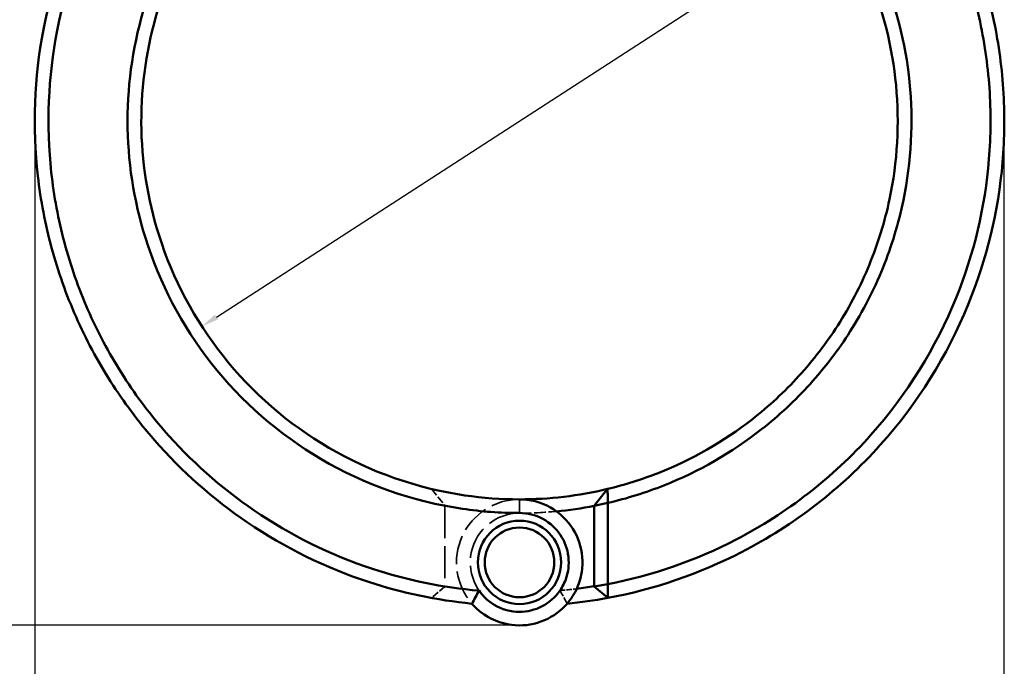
# Model space of a CAD drawing. Header units: millimetres. Extents: x 0 to 926, y 0 to 964.
# Tile 4 of 17: x 322 to 465, y 245 to 339. Entities that reach past the tile are written whole.
import ezdxf

# ---------------------------------------------------------------- set-up
doc = ezdxf.new("R2010")
doc.units = ezdxf.units.MM
doc.linetypes.add('DASHED', pattern=[0.2067, 0.1654, -0.0413])
for name, color, linetype, lineweight in [('Dimension (ANSI)', 7, 'Continuous', 25), ('Hidden (ANSI)', 7, 'DASHED', 35), ('Hidden Narrow (ANSI)', 7, 'DASHED', 25), ('Visible (ANSI)', 7, 'Continuous', 50), ('Visible Narrow (ANSI)', 7, 'Continuous', 35)]:
    doc.layers.add(name, color=color, linetype=linetype, lineweight=lineweight)
doc.styles.add('Note Text (ANSI)', font='tahoma.ttf')
doc.dimstyles.new('Default - mm (ANSI)', dxfattribs={"dimtxt": 3.048, "dimasz": 2.5, "dimexe": 3.175, "dimexo": 1.6002, "dimgap": 0.8, "dimtad": 0, "dimtoh": 1, "dimrnd": 1e-08, "dimzin": 4, "dimdsep": 46, "dimtxsty": 'Note Text (ANSI)', "dimcen": 0.09, "dimdle": 10, "dimclrd": 256, "dimclre": 256, "dimclrt": 256, "dimadec": 1, "dimazin": 1, "dimtfac": 1, "dimtofl": 0, "dimtmove": 0, "dimatfit": 3, "dimfxl": 1, "dimtolj": 1, "dimtzin": 4, "dimlwd": -1, "dimlwe": -1, "dimarcsym": 0})

# ---------------------------------------------------------------- blocks, each defined once
blk = doc.blocks.new('*D6')
at = {"layer": 'Defpoints', "color": 0, "transparency": 16777216}
for p in [(440.92, 353.74), (348.55, 294.01)]:
    blk.add_point(p, dxfattribs=at)
at = {"layer": 'Dimension (ANSI)', "transparency": 16777216}
for p, q in [((440.92, 353.74), (443.02, 355.1)), ((443.02, 355.1), (445.52, 355.1)), ((350.65, 295.36), (438.82, 352.38))]:
    blk.add_line(p, q, dxfattribs=at)
for points in [[(438.59, 352.73), (439.05, 352.03), (440.92, 353.74)], [(350.42, 295.71), (350.88, 295.01), (348.55, 294.01)]]:
    blk.add_solid(points, dxfattribs=at)
at = {"layer": 'Dimension (ANSI)', "transparency": 16777216, "insert": (446.32, 356.74), "char_height": 3.048, "attachment_point": 1, "style": 'Note Text (ANSI)'}
blk.add_mtext('\\A1;∅110.00', dxfattribs=at)
blk = doc.blocks.new('*D7')
at = {"layer": 'Defpoints', "color": 0, "transparency": 16777216}
for p in [(465.19, 326.49), (324.24, 323.87), (465.19, 186.99)]:
    blk.add_point(p, dxfattribs=at)
at = {"layer": 'Dimension (ANSI)', "transparency": 16777216}
for p, q in [((465.19, 324.89), (465.19, 183.81)), ((324.24, 322.27), (324.24, 183.81)), ((326.74, 186.99), (427.42, 186.99)), ((462.69, 186.99), (441.05, 186.99))]:
    blk.add_line(p, q, dxfattribs=at)
for points in [[(326.74, 187.4), (326.74, 186.57), (324.24, 186.99)], [(462.69, 187.4), (462.69, 186.57), (465.19, 186.99)]]:
    blk.add_solid(points, dxfattribs=at)
at = {"layer": 'Dimension (ANSI)', "transparency": 16777216, "insert": (428.22, 188.57), "char_height": 3.048, "attachment_point": 1, "style": 'Note Text (ANSI)'}
blk.add_mtext('\\A1;140.95', dxfattribs=at)
blk = doc.blocks.new('*D8')
at = {"layer": 'Defpoints', "color": 0, "transparency": 16777216}
for p in [(250.04, 523.55), (379.44, 523.55), (395.34, 250.57)]:
    blk.add_point(p, dxfattribs=at)
at = {"layer": 'Dimension (ANSI)', "transparency": 16777216}
for p, q in [((377.84, 523.55), (246.86, 523.55)), ((250.04, 521.05), (250.04, 432.54)), ((250.04, 253.07), (250.04, 418.6)), ((393.74, 250.57), (246.86, 250.57))]:
    blk.add_line(p, q, dxfattribs=at)
for points in [[(249.62, 521.05), (250.45, 521.05), (250.04, 523.55)], [(249.62, 253.07), (250.45, 253.07), (250.04, 250.57)]]:
    blk.add_solid(points, dxfattribs=at)
at = {"layer": 'Dimension (ANSI)', "transparency": 16777216, "insert": (248.44, 419.4), "char_height": 3.048, "attachment_point": 1, "rotation": 90, "style": 'Note Text (ANSI)'}
blk.add_mtext('\\A1;272.98', dxfattribs=at)

msp = doc.modelspace()

# ---------------------------------------------------------------- linework, layer by layer
at = {"layer": 'Hidden (ANSI)', "ltscale": 7.016547}
msp.add_line((381.933, 270.384), (383.886, 267.954), dxfattribs=at)
at = {"layer": 'Hidden (ANSI)', "ltscale": 28.247301}
msp.add_line((383.886, 267.915), (383.886, 256.238), dxfattribs=at)
at = {"layer": 'Hidden (ANSI)', "ltscale": 6.189257}
msp.add_line((383.886, 256.213), (381.915, 254.549), dxfattribs=at)
at = {"layer": 'Hidden (ANSI)', "ltscale": 26.406904}
msp.add_arc((394.736, 323.873), 57, 259.02674, 270, dxfattribs=at)
at = {"layer": 'Hidden (ANSI)', "ltscale": 25.314264}
msp.add_arc((394.736, 259.713), 9.16, 90, 220.91607, dxfattribs=at)
at = {"layer": 'Hidden (ANSI)', "ltscale": 28.438055}
for start, end in [(90, 325.19061), (214.80939, 90)]:
    msp.add_arc((394.736, 259.713), 7.16, start, end, dxfattribs=at)
at = {"layer": 'Hidden (ANSI)', "ltscale": 10.260382}
msp.add_arc((394.736, 323.873), 57, 270, 275.41489, dxfattribs=at)
at = {"layer": 'Hidden (ANSI)', "ltscale": 9.542219}
msp.add_arc((394.736, 323.873), 68.5, 260.8863, 265.07675, dxfattribs=at)
at = {"layer": 'Hidden (ANSI)', "ltscale": 4.674237}
msp.add_arc((394.736, 323.873), 68.5, 274.92325, 276.97596, dxfattribs=at)
at = {"layer": 'Hidden (ANSI)', "ltscale": 0.103044}
msp.add_rational_spline([(383.886, 267.915), (383.886, 267.934), (383.886, 267.954)], [1.16932396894, 1.16933031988, 1.1693365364], degree=2, dxfattribs=at)
at = {"layer": 'Hidden (ANSI)', "ltscale": 0.066368}
msp.add_rational_spline([(383.886, 256.213), (383.886, 256.225), (383.886, 256.238)], [1.39367991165, 1.3938952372, 1.39411055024], degree=2, dxfattribs=at)
at = {"layer": 'Hidden (ANSI)', "ltscale": 5.63256}
for points in [[(387.814, 253.714), (388.144, 254.351), (388.494, 254.997), (388.857, 255.626)], [(400.615, 255.626), (400.979, 254.997), (401.328, 254.351), (401.658, 253.714)]]:
    msp.add_open_spline(points, degree=3, dxfattribs=at)
at = {"layer": 'Hidden Narrow (ANSI)', "ltscale": 0.045601}
msp.add_line((394.736, 266.874), (394.736, 266.891), dxfattribs=at)
at = {"layer": 'Visible (ANSI)'}
for p, q in [((405.586, 267.954), (407.539, 270.384)), ((407.586, 268.359), (405.586, 267.954)), ((405.586, 267.954), (405.586, 256.213)), ((407.586, 256.571), (407.586, 268.359)), ((405.586, 256.213), (407.586, 256.571)), ((407.558, 254.549), (405.586, 256.213))]:
    msp.add_line(p, q, dxfattribs=at)
for radius in [6.06, 5.06]:
    msp.add_circle((394.736, 259.713), radius, dxfattribs=at)
for radius, start, end in [(55, 270, 283.46112), (57, 275.41489, 280.97326), (68.5, 276.97596, 279.1137), (70.5, 275.63458, 280.47851)]:
    msp.add_arc((394.736, 323.873), radius, start, end, dxfattribs=at)
for points, knots in [([(372.723, 390.848), (364.767, 388.233), (357.286, 384.187), (344.066, 373.631), (338.372, 367.074), (329.917, 352.755), (327.017, 345.079), (324.156, 330.15), (323.884, 322.957), (324.69, 315.89), (325.092, 312.357), (325.763, 308.855), (327.623, 301.994), (328.812, 298.635), (331.683, 292.137), (333.364, 288.997), (337.179, 283.008), (339.312, 280.158), (345.616, 272.943), (350.17, 268.914), (360.596, 261.842), (366.549, 258.92), (377.663, 255.279), (382.711, 254.217), (387.814, 253.714)], [0.3163412, 0.3163412, 0.3163412, 0.3163412, 0.6713834, 0.6713834, 1.034028, 1.034028, 1.377619, 1.377619, 1.6804056, 1.6804056, 1.6804056, 1.8317989, 1.8317989, 1.9831922, 1.9831922, 2.1345855, 2.1345855, 2.2859788, 2.2859788, 2.5433475, 2.5433475, 2.8238073, 2.8238073, 3.0428641, 3.0428641, 3.0428641, 3.0428641]), ([(388.863, 255.606), (383.589, 256.06), (378.367, 257.129), (367.256, 260.784), (361.456, 263.643), (351.309, 270.559), (346.881, 274.497), (340.759, 281.545), (338.69, 284.327), (334.994, 290.173), (333.368, 293.236), (330.596, 299.572), (329.45, 302.846), (327.665, 309.529), (327.026, 312.938), (326.647, 316.376), (325.891, 323.252), (326.183, 330.242), (329.018, 344.734), (331.861, 352.174), (340.11, 366.036), (345.648, 372.375), (358.479, 382.57), (365.729, 386.472), (373.432, 388.994), (375.679, 389.729), (377.965, 390.349), (380.277, 390.848)], [-3.0557292, -3.0557292, -3.0557292, -3.0557292, -2.8238073, -2.8238073, -2.5433475, -2.5433475, -2.2859788, -2.2859788, -2.1345855, -2.1345855, -1.9831922, -1.9831922, -1.8317989, -1.8317989, -1.6804056, -1.6804056, -1.6804056, -1.377619, -1.377619, -1.034028, -1.034028, -0.6713834, -0.6713834, -0.3163412, -0.3163412, -0.3163412, -0.2127394, -0.2127394, -0.2127394, -0.2127394]), ([(407.558, 254.549), (414.328, 255.801), (420.914, 258.052), (434.624, 265.119), (441.495, 270.423), (452.591, 282.786), (456.942, 289.726), (462.685, 303.782), (464.372, 310.772), (464.979, 317.86), (465.283, 321.404), (465.317, 324.972), (464.848, 332.075), (464.344, 335.609), (462.807, 342.563), (461.774, 345.983), (459.203, 352.629), (457.665, 355.856), (452.876, 364.205), (449.178, 369.073), (440.321, 378.049), (435.07, 382.065), (425.356, 387.543), (421.124, 389.41), (416.75, 390.848)], [0.1836005, 0.1836005, 0.1836005, 0.1836005, 0.4777172, 0.4777172, 0.842243, 0.842243, 1.1864566, 1.1864566, 1.4892735, 1.4892735, 1.4892735, 1.640682, 1.640682, 1.7920905, 1.7920905, 1.9434989, 1.9434989, 2.0949074, 2.0949074, 2.3523018, 2.3523018, 2.630053, 2.630053, 2.8252515, 2.8252515, 2.8252515, 2.8252515]), ([(409.195, 390.848), (411.507, 390.349), (413.793, 389.729), (416.041, 388.994), (420.276, 387.607), (424.375, 385.806), (433.791, 380.52), (438.887, 376.643), (447.495, 367.968), (451.095, 363.26), (455.768, 355.176), (457.272, 352.05), (459.79, 345.608), (460.806, 342.291), (462.324, 335.542), (462.827, 332.109), (463.31, 325.208), (463.29, 321.739), (463.009, 318.292), (462.445, 311.397), (460.83, 304.589), (455.288, 290.887), (451.074, 284.112), (440.298, 272.035), (433.613, 266.848), (420.364, 259.988), (414.065, 257.808), (407.586, 256.571)], [-2.9288532, -2.9288532, -2.9288532, -2.9288532, -2.8252515, -2.8252515, -2.8252515, -2.630053, -2.630053, -2.3523018, -2.3523018, -2.0949074, -2.0949074, -1.9434989, -1.9434989, -1.7920905, -1.7920905, -1.640682, -1.640682, -1.4892735, -1.4892735, -1.4892735, -1.1864566, -1.1864566, -0.842243, -0.842243, -0.4777172, -0.4777172, -0.1887605, -0.1887605, -0.1887605, -0.1887605]), ([(394.736, 380.854), (389.457, 380.854), (384.179, 380.116), (373.836, 377.168), (368.789, 374.902), (361.449, 370.24), (358.878, 368.283), (354.102, 363.962), (351.898, 361.6), (347.779, 356.357), (345.895, 353.452), (342.684, 347.349), (341.357, 344.153), (338.613, 335.373), (337.736, 329.623), (337.736, 323.873), (337.736, 318.123), (338.613, 312.373), (342.385, 300.303), (345.648, 294.101), (354.299, 283.09), (359.746, 278.333), (372.183, 271.034), (379.208, 268.562), (389.188, 267.095), (391.962, 266.892), (394.736, 266.892)], [-3.1415927, -3.1415927, -3.1415927, -3.1415927, -2.8638463, -2.8638463, -2.5757088, -2.5757088, -2.4062161, -2.4062161, -2.2367234, -2.2367234, -2.0551872, -2.0551872, -1.873651, -1.873651, -1.5707963, -1.5707963, -1.5707963, -1.2679417, -1.2679417, -0.9048692, -0.9048692, -0.5307408, -0.5307408, -0.1459544, -0.1459544, 0, 0, 0, 0]), ([(407.586, 268.359), (410.363, 269.001), (413.091, 269.852), (420.83, 272.919), (425.627, 275.673), (432.465, 281.04), (434.829, 283.243), (439.151, 288.015), (441.109, 290.584), (444.687, 296.21), (446.273, 299.288), (448.862, 305.679), (449.866, 308.992), (451.723, 317.997), (452.025, 323.801), (451.456, 329.519), (450.886, 335.238), (449.445, 340.869), (444.499, 352.502), (440.639, 358.35), (430.946, 368.449), (425.06, 372.642), (411.152, 379.053), (402.947, 380.854), (394.736, 380.854)], [-2.9142727, -2.9142727, -2.9142727, -2.9142727, -2.764311, -2.764311, -2.476217, -2.476217, -2.30675, -2.30675, -2.1372829, -2.1372829, -1.9557219, -1.9557219, -1.7741609, -1.7741609, -1.4715087, -1.4715087, -1.4715087, -1.1688566, -1.1688566, -0.8058694, -0.8058694, -0.4319915, -0.4319915, 0, 0, 0, 0]), ([(394.736, 268.873), (392.074, 268.873), (389.411, 269.067), (379.831, 270.468), (373.084, 272.829), (361.118, 279.811), (355.867, 284.364), (347.501, 294.927), (344.33, 300.885), (340.639, 312.504), (339.764, 318.047), (339.737, 323.599), (339.709, 329.151), (340.529, 334.711), (343.141, 343.213), (344.41, 346.311), (347.491, 352.228), (349.302, 355.048), (353.27, 360.14), (355.396, 362.436), (360.007, 366.636), (362.493, 368.54), (369.593, 373.076), (374.48, 375.282), (384.501, 378.154), (389.619, 378.873), (394.736, 378.873)], [0, 0, 0, 0, 0.1459544, 0.1459544, 0.5307408, 0.5307408, 0.9048692, 0.9048692, 1.2679417, 1.2679417, 1.5707963, 1.5707963, 1.5707963, 1.873651, 1.873651, 2.0551872, 2.0551872, 2.2367234, 2.2367234, 2.4062161, 2.4062161, 2.5757088, 2.5757088, 2.8638463, 2.8638463, 3.1415927, 3.1415927, 3.1415927, 3.1415927]), ([(394.736, 378.873), (402.696, 378.873), (410.651, 377.118), (424.115, 370.876), (429.807, 366.795), (439.159, 356.982), (442.871, 351.305), (447.602, 340.03), (448.969, 334.58), (449.492, 329.053), (450.014, 323.527), (449.694, 317.925), (447.86, 309.249), (446.877, 306.059), (444.354, 299.912), (442.813, 296.954), (439.346, 291.553), (437.452, 289.088), (433.277, 284.513), (430.997, 282.403), (424.408, 277.265), (419.794, 274.631), (412.507, 271.759), (410.044, 270.983), (407.539, 270.384)], [0, 0, 0, 0, 0.4319915, 0.4319915, 0.8058694, 0.8058694, 1.1688566, 1.1688566, 1.4715087, 1.4715087, 1.4715087, 1.7741609, 1.7741609, 1.9557219, 1.9557219, 2.1372829, 2.1372829, 2.30675, 2.30675, 2.476217, 2.476217, 2.764311, 2.764311, 2.9054762, 2.9054762, 2.9054762, 2.9054762]), ([(407.586, 268.359), (407.578, 268.696), (407.57, 269.033), (407.555, 269.708), (407.547, 270.046), (407.539, 270.384)], [-0.3050467, -0.3050467, -0.3050467, -0.3050467, -0.15256078, -0.15256078, 0, 0, 0, 0]), ([(387.814, 253.714), (388.206, 253.262), (388.641, 252.85), (390.407, 251.475), (391.971, 250.829), (395.021, 250.444), (396.493, 250.608), (399.199, 251.586), (400.434, 252.397), (402.04, 254.111), (402.561, 254.865), (402.962, 255.683), (403.362, 256.5), (403.642, 257.381), (404.013, 259.74), (403.887, 261.258), (402.949, 264.01), (402.171, 265.253), (400.003, 267.376), (398.555, 268.194), (396.257, 268.778), (395.496, 268.873), (394.736, 268.873)], [-4.0214066, -4.0214066, -4.0214066, -4.0214066, -3.8218289, -3.8218289, -3.2709909, -3.2709909, -2.7840076, -2.7840076, -2.3010087, -2.3010087, -1.9991344, -1.9991344, -1.9991344, -1.6972602, -1.6972602, -1.2142613, -1.2142613, -0.754496, -0.754496, -0.2416886, -0.2416886, 0, 0, 0, 0]), ([(394.736, 266.892), (395.311, 266.892), (395.887, 266.822), (397.631, 266.392), (398.741, 265.789), (400.434, 264.198), (401.059, 263.257), (401.848, 261.139), (401.985, 259.955), (401.747, 258.087), (401.547, 257.383), (401.246, 256.725), (400.946, 256.067), (400.546, 255.455), (399.294, 254.057), (398.314, 253.389), (396.149, 252.58), (394.964, 252.444), (392.514, 252.763), (391.262, 253.299), (389.715, 254.551), (389.25, 255.051), (388.863, 255.606)], [0, 0, 0, 0, 0.2416886, 0.2416886, 0.754496, 0.754496, 1.2142613, 1.2142613, 1.6972602, 1.6972602, 1.9991344, 1.9991344, 1.9991344, 2.3010087, 2.3010087, 2.7840076, 2.7840076, 3.2709909, 3.2709909, 3.8218289, 3.8218289, 4.1046277, 4.1046277, 4.1046277, 4.1046277]), ([(407.558, 254.549), (407.563, 254.886), (407.567, 255.222), (407.577, 255.896), (407.582, 256.233), (407.586, 256.571)], [-0.26552249, -0.26552249, -0.26552249, -0.26552249, -0.13277778, -0.13277778, 0, 0, 0, 0]), ([(388.863, 255.606), (388.683, 255.294), (388.507, 254.979), (388.164, 254.348), (387.995, 254.03), (387.83, 253.712)], [-0.27669932, -0.27669932, -0.27669932, -0.27669932, -0.13854961, -0.13854961, 0, 0, 0, 0])]:
    msp.add_open_spline(points, degree=3, knots=knots, dxfattribs=at)
msp.add_open_spline([(387.83, 253.712), (387.825, 253.713), (387.819, 253.713), (387.814, 253.714)], degree=3, dxfattribs=at)
at = {"layer": 'Visible Narrow (ANSI)'}
msp.add_line((394.736, 266.991), (394.736, 268.774), dxfattribs=at)

# ---------------------------------------------------------------- dimensions: what is measured, and where the dimension line sits
at = {"layer": 'Dimension (ANSI)'}
for base, p1, p2, angle, picture, middle in [((250.036, 523.553), (395.335, 250.573), (379.436, 523.553), 90, '*D8', (250.036, 425.573)), ((465.188, 186.987), (324.236, 323.873), (465.188, 326.487), 180, '*D7', (434.236, 186.987))]:
    dim = msp.add_linear_dim(base=base, p1=p1, p2=p2, angle=angle, dimstyle='Default - mm (ANSI)', override={"dimgap": 0.8, "dimtoh": 0, "dimdec": 2, "dimtol": 0, "dimlim": 0, "dimtp": 0, "dimtm": 0, "dimtdec": 2, "dimatfit": 1}, dxfattribs=at)
    dim.commit()
    dim.dimension.update_dxf_attribs({"geometry": picture, "text_midpoint": middle, "dimtype": 160})
dim = msp.add_diameter_dim_2p(p1=(348.552, 294.007), p2=(440.92, 353.739), dimstyle='Default - mm (ANSI)', override={"dimgap": 0.8, "dimtih": 1, "dimdec": 2, "dimlfac": 1, "dimtol": 0, "dimlim": 0, "dimtp": 0, "dimtm": 0, "dimtdec": 2, "dimtofl": 1, "dimatfit": 2}, dxfattribs=at)
dim.commit()
dim.dimension.update_dxf_attribs({"geometry": '*D6', "text_midpoint": (454.16, 355.097), "dimtype": 163})

doc.saveas('drawing.dxf')
